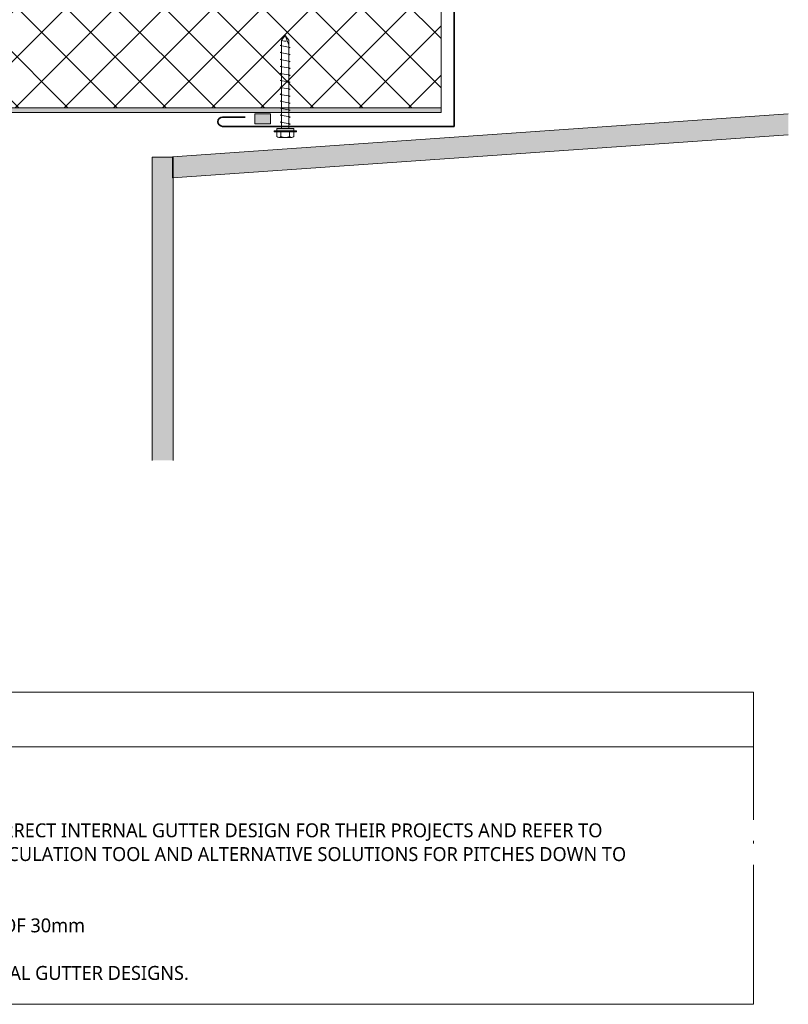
# Model space of a CAD drawing. Header units: millimetres. Extents: x -439 to 1006, y -317 to 663.
# Tile 5 of 6: x 338 to 670, y -317 to 108. Entities that reach past the tile are written whole.
import ezdxf

# ---------------------------------------------------------------- set-up
doc = ezdxf.new("R2010")
doc.units = ezdxf.units.MM
for name, color, linetype, lineweight in [('A-ANNO-NOTE', 131, 'Continuous', 9), ('A-DETL', 90, 'Continuous', 13), ('A-DETL-GENF', 92, 'Continuous', 13), ('A-DETL-THIN', 151, 'Continuous', 13)]:
    doc.layers.add(name, color=color, linetype=linetype, lineweight=lineweight)
doc.styles.add('Yu Gothic_2', font='Yu Gothic.ttf', dxfattribs={"height": 1.2})
doc.styles.add('Yu Gothic_B', font='Yu Gothic.ttf', dxfattribs={"height": 2})

# ---------------------------------------------------------------- blocks, each defined once
blk = doc.blocks.new('Gutter _Insulated Panel_ - Gutter _Insulated Panel_-4626690-05 INSULATED VALLEY BOX GUTTER')
at = {"layer": 'A-DETL-GENF'}
for points in [[(0, 73), (550, 73), (550, 73.12), (475.12, 73.12), (475.12, 75), (440.75, 75), (440.75, 74.11), (433.06, 74.11), (433.06, 75), (117.07, 75), (117.07, 74.11), (109.37, 74.11), (109.37, 75), (75, 75), (75, 73.12), (0, 73.12)], [(0, 0), (550, 0), (550, 2), (0, 2)]]:
    blk.add_hatch(color=256, dxfattribs=at).paths.add_polyline_path(points)
h = blk.add_hatch(dxfattribs=at)
h.set_pattern_fill('FP_1', color=256, style=0, pattern_type=2)
h.set_pattern_definition([(45, (29.67, -67.559), (-10.6066, 10.6066), []), (135, (29.67, -67.559), (-10.6066, -10.6066), [])])
h.paths.add_polyline_path([(0, 2), (550, 2), (550, 73), (0, 73)])
for p, q in [((0, 73.12), (0, 73)), ((0, 73), (0, 2)), ((0, 73), (550, 73)), ((109.37, 75), (75, 75)), ((433.06, 75), (117.07, 75)), ((475.12, 75), (440.75, 75)), ((550, 73), (550, 73.12)), ((550, 2), (550, 73)), ((550, 2), (0, 2)), ((0, 2), (0, 0)), ((0, 0), (550, 0)), ((550, 0), (550, 2))]:
    blk.add_line(p, q, dxfattribs=at)
blk = doc.blocks.new('Screw - Screw-4173703-05 INSULATED VALLEY BOX GUTTER')
at = {"layer": 'A-DETL-GENF'}
blk.add_hatch(color=256, dxfattribs=at).paths.add_polyline_path([(3.67, -1), (3.67, 0), (-3.67, 0), (-3.67, -1), (-0.6, -1)])
for p, q in [((-1.6, 38.08), (0, 39.99)), ((1.6, 38.08), (0, 39.99)), ((0, 39.99), (1.6, 36.03)), ((-2.17, 35.67), (-1.6, 36)), ((2.17, 34.91), (-2.17, 35.67)), ((-1.6, 0), (-1.6, 38.08)), ((1.6, 38.08), (1.6, 0)), ((1.6, 34.58), (2.17, 34.91)), ((-2.17, 32.67), (-1.6, 33)), ((2.17, 31.91), (-2.17, 32.67)), ((-2.17, 29.67), (-1.6, 30)), ((1.6, 31.58), (2.17, 31.91)), ((2.17, 28.91), (-2.17, 29.67)), ((-2.17, 26.67), (-1.6, 27)), ((2.17, 25.91), (-2.17, 26.67)), ((1.6, 28.58), (2.17, 28.91)), ((1.6, 25.58), (2.17, 25.91)), ((-2.17, 23.67), (-1.6, 24)), ((2.17, 22.91), (-2.17, 23.67)), ((1.6, 22.58), (2.17, 22.91)), ((-2.17, 20.67), (-1.6, 21)), ((2.17, 19.91), (-2.17, 20.67)), ((-2.17, 17.67), (-1.6, 18)), ((2.17, 16.91), (-2.17, 17.67)), ((1.6, 19.58), (2.17, 19.91)), ((-2.17, 14.67), (-1.6, 15)), ((2.17, 13.91), (-2.17, 14.67)), ((1.6, 16.58), (2.17, 16.91)), ((1.6, 13.58), (2.17, 13.91)), ((-2.17, 11.67), (-1.6, 12)), ((2.17, 10.91), (-2.17, 11.67)), ((-2.17, 8.67), (-1.6, 9)), ((2.17, 7.91), (-2.17, 8.67)), ((1.6, 10.58), (2.17, 10.91)), ((-2.17, 5.67), (-1.6, 6)), ((2.17, 4.91), (-2.17, 5.67)), ((1.6, 7.58), (2.17, 7.91)), ((1.6, 4.58), (2.17, 4.91)), ((-3.67, 0), (-3.67, -1)), ((3.67, 0), (-3.67, 0)), ((-2.17, 2.67), (-1.6, 3)), ((2.17, 1.91), (-2.17, 2.67)), ((1.6, 1.58), (2.17, 1.91)), ((3.67, -1), (3.67, 0)), ((-4.79, -1.5), (-4.79, -1)), ((-3.67, -1), (-4.79, -1)), ((4.79, -1.5), (-4.79, -1.5)), ((-3.67, -1), (3.67, -1)), ((-3.67, -1.5), (-3.67, -3.47)), ((-2.76, -3.97), (2.76, -3.97)), ((-1.85, -1.5), (-1.85, -3.47)), ((1.85, -1.5), (1.85, -3.47)), ((4.79, -1), (3.67, -1)), ((3.67, -1.5), (3.67, -3.47)), ((4.79, -1), (4.79, -1.5))]:
    blk.add_line(p, q, dxfattribs=at)
for centre, radius, start, end in [((0.08, 40.71), 3.11, 237.5025, 285.6941), ((-2.76, -2.9), 1.08, 212.3801, 327.6199), ((0, -0.31), 3.67, 239.7274, 300.2726), ((2.76, -2.9), 1.08, 212.3801, 327.6199)]:
    blk.add_arc(centre, radius, start, end, dxfattribs=at)
blk = doc.blocks.new('INTERNAL GUTTER NOTE - INTERNAL GUTTER NOTE-4066848-05 INSULATED VALLEY BOX GUTTER')
at = {"layer": 'A-ANNO-NOTE'}
for p, q in [((-121.8, 0), (-121.8, -26.925)), ((-121.8, 0), (0, 0)), ((0, -26.925), (0, 0)), ((-121.8, -4.7), (0, -4.7)), ((-121.8, -26.925), (0, -26.925))]:
    blk.add_line(p, q, dxfattribs=at)
at = {"layer": 'A-ANNO-NOTE', "attachment_point": 1, "bg_fill": 3, "box_fill_scale": 1.25, "bg_fill_color": 256, "bg_fill_true_color": 13158600, "bg_fill_transparency": 0}
for s, insert, char_height, width, style in [('AS PER MRM CODE OF PRACTICE', (-119.865, -1.278), 2, 53.95357, 'Yu Gothic_B'), ('1. NZMRM ALLOWS FOR CUSTOM INTERNAL GUTTER DESIGN.', (-119.865, -7.213), 1.2, 58.04218, 'Yu Gothic_2'), ('2. THE ARCHITECT OR DESIGNER MUST SATISFY THEMSELVES WITH THE CORRECT INTERNAL GUTTER DESIGN FOR THEIR PROJECTS AND REFER TO ', (-119.865, -11.315), 1.2, 140.69616, 'Yu Gothic_2'), ('THE NZMRM CODE OF PRACTICE FOR THE INTERNAL GUTTER CAPACITY CALCULATION TOOL AND ALTERNATIVE SOLUTIONS FOR PITCHES DOWN TO ', (-119.865, -13.365), 1.2, 141.41768, 'Yu Gothic_2'), ('THAT OF THE ALLOWABLE PITCH OF THE SELECTED ROOFING PROFILE.', (-119.865, -15.416), 1.2, 67.74259, 'Yu Gothic_2'), ('3. INTERNAL GUTTERS MUST INCORPORATE ALLOWANCE FOR FREEBOARD OF 30mm ', (-119.865, -19.517), 1.2, 80.48942, 'Yu Gothic_2'), ('4. REFER NZMRM CODE OF PRACTICE FOR MORE INFORMATION ON INTERNAL GUTTER DESIGNS.', (-119.865, -23.618), 1.2, 91.55271, 'Yu Gothic_2')]:
    blk.add_mtext(s, dxfattribs=dict(at, insert=insert, char_height=char_height, width=width, style=style))

msp = doc.modelspace()

# ---------------------------------------------------------------- hatches: boundary and pattern name
at = {"layer": 'A-DETL-GENF'}
for points in [[(404.45, 39.36), (670.19, 57.95), (670.19, 66.97), (404.45, 48.38)], [(439.98, 62.7), (446.75, 62.7), (446.75, 66.97), (439.98, 66.97)], [(404.68, -82.53), (404.68, 48.28), (395.68, 48.28), (395.68, -82.53)]]:
    msp.add_hatch(color=10, dxfattribs=at).paths.add_polyline_path(points)

# ---------------------------------------------------------------- linework, layer by layer
at = {"layer": 'A-DETL', "lineweight": 35}
for p, q in [((525.99, 178.43), (525.99, 61.55)), ((425.99, 65.55), (435.73, 65.55)), ((525.99, 61.55), (425.99, 61.55))]:
    msp.add_line(p, q, dxfattribs=at)
at = {"layer": 'A-DETL'}
for p, q in [((446.75, 66.97), (439.98, 66.97)), ((439.98, 66.97), (439.98, 62.7)), ((446.75, 62.7), (446.75, 66.97)), ((439.98, 62.7), (446.75, 62.7))]:
    msp.add_line(p, q, dxfattribs=at)
at = {"layer": 'A-DETL', "lineweight": 35}
msp.add_arc((425.99, 63.55), 2, 90, 270, dxfattribs=at)
at = {"layer": 'A-DETL-THIN'}
for p, q in [((670.19, 66.97), (404.45, 48.38)), ((404.45, 39.36), (670.19, 57.95)), ((404.68, 48.28), (395.68, 48.28)), ((395.68, 48.28), (395.68, -82.53)), ((404.45, 48.38), (404.45, 39.36)), ((404.68, -82.53), (404.68, 48.28))]:
    msp.add_line(p, q, dxfattribs=at)

# ---------------------------------------------------------------- block references
at = {"layer": 'A-ANNO-NOTE', "xscale": 5, "yscale": 5, "zscale": 5}
msp.add_blockref('INTERNAL GUTTER NOTE - INTERNAL GUTTER NOTE-4066848-05 INSULATED VALLEY BOX GUTTER', (655.19, -182.53), dxfattribs=at)
at = {"layer": 'A-DETL-GENF'}
for name, p in [('Gutter _Insulated Panel_ - Gutter _Insulated Panel_-4626690-05 INSULATED VALLEY BOX GUTTER', (-29.67, 67.56)), ('Screw - Screw-4173703-05 INSULATED VALLEY BOX GUTTER', (453.08, 60.68))]:
    msp.add_blockref(name, p, dxfattribs=at)

doc.saveas('drawing.dxf')
